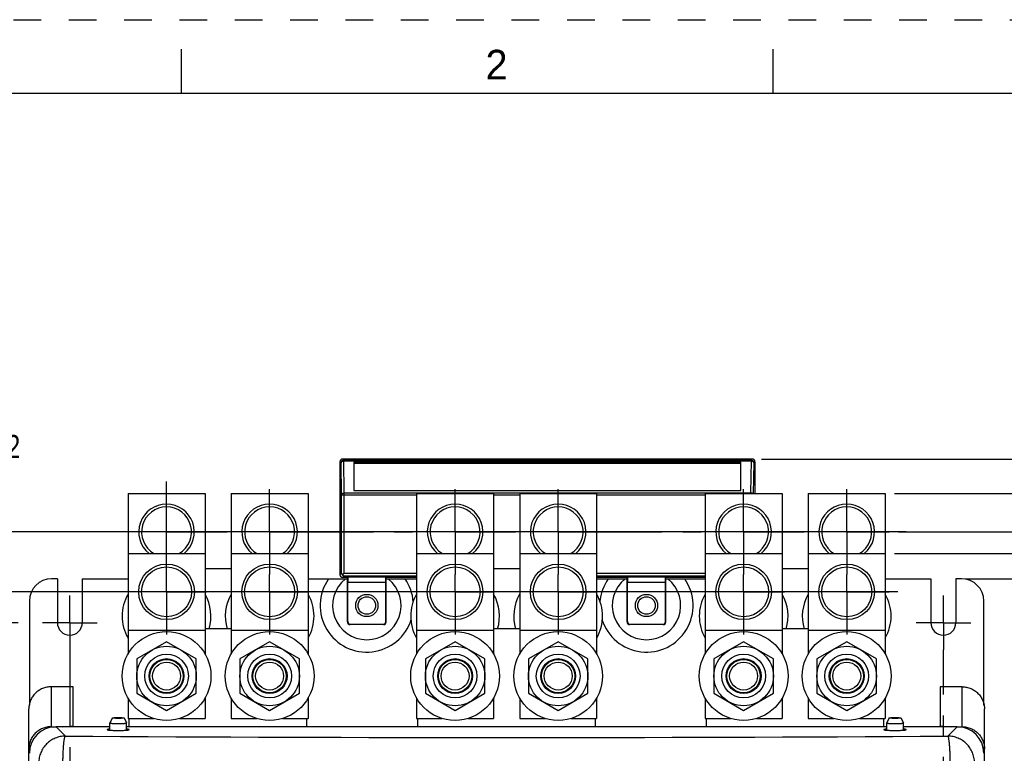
# Model space of a CAD drawing. Header units: inches. Extents: x 0 to 34, y 0 to 22.
# Tile 16 of 26: x 3.4 to 10.1, y 17 to 22. Entities that reach past the tile are written whole.
import ezdxf

# ---------------------------------------------------------------- set-up
doc = ezdxf.new("R2010")
doc.units = ezdxf.units.IN
doc.header["$LTSCALE"] = 1.87
doc.header["$MEASUREMENT"] = 0
doc.linetypes.add('CENTER', pattern=[0.6, 0.375, -0.075, 0.075, -0.075])
doc.linetypes.add('HIDDEN', pattern=[0.2, 0.1, -0.1])
doc.layers.get('0').update_dxf_attribs({"linetype": 'CONTINUOUS'})
for name, color, linetype in [('02___PRT_ALL_AXES', 7, 'CONTINUOUS'), ('AXIS_PART', 7, 'CONTINUOUS'), ('DEFAULT_1', 7, 'CENTER'), ('DEFAULT_2', 8, 'HIDDEN')]:
    doc.layers.add(name, color=color, linetype=linetype)
doc.styles.get("Standard").update_dxf_attribs({"font": 'txt', "width": 0.8})
doc.styles.add('TEXTSTYLE_2', font='txt')
doc.dimstyles.new('DIMSTYLE_1', dxfattribs={"dimtxt": 0.15625, "dimasz": 0.1875, "dimexe": 0.18, "dimexo": 0.0625, "dimgap": 0.09, "dimtad": 0, "dimtih": 1, "dimtoh": 1, "dimlfac": 1.666667, "dimzin": 4, "dimdsep": 46, "dimtxsty": 'STANDARD', "dimblk": 'CLOSED', "dimblk1": 'CLOSED', "dimblk2": 'CLOSED', "dimcen": 0.09, "dimadec": 0, "dimazin": 0, "dimtfac": 1, "dimtofl": 0, "dimtmove": 0, "dimatfit": 3, "dimldrblk": 'CLOSED', "dimfxl": 1, "dimtolj": 1, "dimtzin": 4, "dimarcsym": 0})

# ---------------------------------------------------------------- blocks, each defined once
blk = doc.blocks.new('_CLOSED')
at = {"color": 0, "linetype": 'BYBLOCK'}
for p, q in [((0, 0), (-1, 0.167)), ((-1, 0.167), (-1, -0.167)), ((-1, -0.167), (0, 0)), ((-1, 0), (0, 0))]:
    blk.add_line(p, q, dxfattribs=at)
blk = doc.blocks.new('*D5')
at = {"color": 2, "linetype": 'CONTINUOUS'}
for p, q in [((10.195, 18.5379), (10.195, 18.6629)), ((9.3466, 18.5379), (10.32, 18.5379)), ((9.7968, 18.2206), (10.32, 18.2206)), ((10.195, 18.2206), (10.195, 17.8569)), ((10.195, 17.8569), (10.3669, 17.8569))]:
    blk.add_line(p, q, dxfattribs=at)
at = {"color": 2, "linetype": 'CONTINUOUS', "xscale": 0.1875, "yscale": 0.1875, "zscale": 0.1875}
for p, rotation in [((10.195, 18.5379), 270), ((10.195, 18.2206), 90)]:
    blk.add_blockref('_CLOSED', p, dxfattribs=dict(at, rotation=rotation))
at = {"color": 2, "linetype": 'CONTINUOUS', "insert": (10.445, 17.935), "char_height": 0.15625, "width": 0.75, "attachment_point": 1, "line_spacing_factor": 0.9}
blk.add_mtext('.53\\P[13,4]', dxfattribs=at)
blk = doc.blocks.new('*D8')
at = {"color": 2, "linetype": 'CONTINUOUS'}
for p, q in [((9.3187, 18.7978), (12.8604, 18.7978)), ((12.7354, 18.7978), (12.7354, 10.9017)), ((12.7354, 2.6932), (12.7354, 10.3549)), ((9.3187, 2.6932), (12.8604, 2.6932))]:
    blk.add_line(p, q, dxfattribs=at)
at = {"color": 2, "linetype": 'CONTINUOUS', "xscale": 0.1875, "yscale": 0.1875, "zscale": 0.1875}
for p, rotation in [((12.7354, 18.7978), 90), ((12.7354, 2.6932), 270)]:
    blk.add_blockref('_CLOSED', p, dxfattribs=dict(at, rotation=rotation))
at = {"color": 2, "linetype": 'CONTINUOUS', "insert": (12.6104, 10.8236), "char_height": 0.15625, "width": 0.875, "attachment_point": 2, "line_spacing_factor": 0.9}
blk.add_mtext('26.84\\P[681,8]', dxfattribs=at)
blk = doc.blocks.new('*D11')
at = {"color": 2, "linetype": 'CONTINUOUS'}
for p, q in [((2.0826, 18.1329), (2.0826, 18.803)), ((9.3418, 18.1329), (1.9576, 18.1329)), ((3.3966, 17.9242), (1.9576, 17.9242)), ((2.0826, 17.9242), (2.0826, 17.7992))]:
    blk.add_line(p, q, dxfattribs=at)
at = {"color": 2, "linetype": 'CONTINUOUS', "xscale": 0.1875, "yscale": 0.1875, "zscale": 0.1875}
for p, rotation in [((2.0826, 18.1329), 270), ((2.0826, 17.9242), 90)]:
    blk.add_blockref('_CLOSED', p, dxfattribs=dict(at, rotation=rotation))
at = {"color": 2, "linetype": 'CONTINUOUS', "insert": (1.9576, 19.2717), "char_height": 0.15625, "width": 0.625, "attachment_point": 2, "line_spacing_factor": 0.9}
blk.add_mtext('.35\\P[8,8]', dxfattribs=at)
blk = doc.blocks.new('*D12')
at = {"color": 2, "linetype": 'CONTINUOUS'}
for p, q in [((2.8357, 18.5379), (2.8357, 19.1148)), ((2.8357, 19.1148), (3.0075, 19.1148)), ((9.3987, 18.5379), (2.7107, 18.5379)), ((3.3332, 17.9242), (2.7107, 17.9242)), ((2.8357, 17.9242), (2.8357, 17.7992))]:
    blk.add_line(p, q, dxfattribs=at)
at = {"color": 2, "linetype": 'CONTINUOUS', "xscale": 0.1875, "yscale": 0.1875, "zscale": 0.1875}
for p, rotation in [((2.8357, 18.5379), 270), ((2.8357, 17.9242), 90)]:
    blk.add_blockref('_CLOSED', p, dxfattribs=dict(at, rotation=rotation))
at = {"color": 2, "linetype": 'CONTINUOUS', "insert": (3.0857, 19.1929), "char_height": 0.15625, "width": 0.5, "attachment_point": 1, "line_spacing_factor": 0.9}
blk.add_mtext('1.02\\P[26]', dxfattribs=at)
blk = doc.blocks.new('*D13')
at = {"color": 2, "linetype": 'CONTINUOUS'}
for p, q in [((8.4207, 19.0304), (13.9556, 19.0304)), ((13.8306, 19.0304), (13.8306, 11.0181)), ((13.8306, 2.6932), (13.8306, 10.4712)), ((9.3187, 2.6932), (13.9556, 2.6932))]:
    blk.add_line(p, q, dxfattribs=at)
at = {"color": 2, "linetype": 'CONTINUOUS', "xscale": 0.1875, "yscale": 0.1875, "zscale": 0.1875}
for p, rotation in [((13.8306, 19.0304), 90), ((13.8306, 2.6932), 270)]:
    blk.add_blockref('_CLOSED', p, dxfattribs=dict(at, rotation=rotation))
at = {"color": 2, "linetype": 'CONTINUOUS', "insert": (13.7056, 10.9399), "char_height": 0.15625, "width": 0.875, "attachment_point": 2, "line_spacing_factor": 0.9}
blk.add_mtext('27.23\\P[691,6]', dxfattribs=at)
blk = doc.blocks.new('*D14')
at = {"color": 2, "linetype": 'CONTINUOUS'}
for p, q in [((9.3187, 18.3928), (11.457, 18.3928)), ((11.332, 18.3928), (11.332, 10.6992)), ((11.332, 2.6932), (11.332, 10.1524)), ((9.3187, 2.6932), (11.457, 2.6932))]:
    blk.add_line(p, q, dxfattribs=at)
at = {"color": 2, "linetype": 'CONTINUOUS', "xscale": 0.1875, "yscale": 0.1875, "zscale": 0.1875}
for p, rotation in [((11.332, 18.3928), 90), ((11.332, 2.6932), 270)]:
    blk.add_blockref('_CLOSED', p, dxfattribs=dict(at, rotation=rotation))
at = {"color": 2, "linetype": 'CONTINUOUS', "insert": (11.207, 10.6211), "char_height": 0.15625, "width": 0.875, "attachment_point": 2, "line_spacing_factor": 0.9}
blk.add_mtext('26.17\\P[664,6]', dxfattribs=at)

msp = doc.modelspace()

# ---------------------------------------------------------------- linework, layer by layer
at = {"color": 7, "linetype": 'CONTINUOUS'}
for p, q in [((4.5, 21.5), (4.5, 21.8)), ((8.5, 21.5), (8.5, 21.8)), ((33.5, 21.5), (0.5, 21.5)), ((5.5712, 19.0124), (5.5712, 18.2474)), ((5.5789, 19.0047), (5.5712, 19.0124)), ((5.5827, 18.7883), (5.5789, 19.0047)), ((5.5969, 19.0227), (5.5892, 19.0304)), ((8.3582, 19.0304), (5.5892, 19.0304)), ((5.5969, 19.0227), (5.5969, 19.0174)), ((5.5969, 19.0227), (8.3505, 19.0227)), ((5.6007, 18.8011), (5.5969, 19.0174)), ((5.5969, 19.0174), (8.3505, 19.0174)), ((5.6657, 19.0092), (5.6657, 18.817)), ((8.2817, 19.0092), (5.6657, 19.0092)), ((8.2817, 19.0007), (5.6657, 19.0007)), ((8.2817, 18.817), (8.2817, 19.0092)), ((8.3505, 19.0174), (8.3468, 18.8011)), ((8.3582, 19.0304), (8.3505, 19.0227)), ((8.3505, 19.0227), (8.3505, 19.0174)), ((8.3685, 19.0047), (8.3649, 18.7978)), ((8.3762, 19.0124), (8.3685, 19.0047)), ((8.3762, 19.0124), (8.3762, 18.7978)), ((4.1399, 18.7978), (4.1399, 17.7121)), ((4.1399, 18.7978), (4.6596, 18.7978)), ((4.6596, 18.7978), (4.6596, 17.7121)), ((4.8365, 18.7978), (4.8365, 17.7121)), ((4.8365, 18.7978), (5.3562, 18.7978)), ((5.3562, 18.7978), (5.3562, 17.7121)), ((5.5827, 18.2589), (5.5827, 18.7883)), ((5.5827, 18.7883), (6.0899, 18.7883)), ((5.6007, 18.2589), (5.6007, 18.8011)), ((5.6007, 18.8011), (8.3468, 18.8011)), ((5.6657, 18.817), (8.2817, 18.817)), ((6.0899, 18.7978), (6.0899, 17.7121)), ((6.0899, 18.7978), (6.6096, 18.7978)), ((6.6096, 18.7978), (6.6096, 17.7121)), ((6.6096, 18.7883), (6.7865, 18.7883)), ((6.7865, 18.7978), (6.7865, 17.7121)), ((6.7865, 18.7978), (7.3062, 18.7978)), ((7.3062, 18.7978), (7.3062, 17.7121)), ((7.3062, 18.7883), (8.0399, 18.7883)), ((8.0399, 18.7978), (8.0399, 17.7121)), ((8.0399, 18.7978), (8.5596, 18.7978)), ((8.3468, 18.8011), (8.3468, 18.7978)), ((8.5596, 18.7978), (8.5596, 17.7121)), ((8.7365, 18.7978), (8.7365, 17.7121)), ((8.7365, 18.7978), (9.2562, 18.7978)), ((9.2562, 18.7978), (9.2562, 17.7121)), ((4.1399, 18.3928), (4.6596, 18.3928)), ((4.8365, 18.3928), (5.3562, 18.3928)), ((6.0899, 18.3928), (6.6096, 18.3928)), ((6.7865, 18.3928), (7.3062, 18.3928)), ((8.0399, 18.3928), (8.5596, 18.3928)), ((8.7365, 18.3928), (9.2562, 18.3928)), ((5.5712, 18.2474), (5.5827, 18.2589)), ((5.5882, 18.2464), (5.6007, 18.2589)), ((5.5892, 18.2294), (5.6007, 18.2409)), ((5.6007, 18.2589), (6.0899, 18.2589)), ((5.6007, 18.2409), (6.0899, 18.2409)), ((5.6219, 18.2304), (5.6246, 18.233)), ((5.8815, 18.233), (5.6246, 18.233)), ((5.8815, 18.233), (5.8841, 18.2304)), ((7.3062, 18.2589), (8.0399, 18.2589)), ((7.3062, 18.2409), (8.0399, 18.2409)), ((7.5119, 18.2304), (7.5146, 18.233)), ((7.7715, 18.233), (7.5146, 18.233)), ((7.7715, 18.233), (7.7741, 18.2304)), ((3.6617, 18.2206), (3.623, 18.2206)), ((5.6219, 18.2294), (5.5892, 18.2294)), ((5.6219, 17.9294), (5.6219, 18.2304)), ((5.6239, 17.9314), (5.6239, 18.197)), ((5.8822, 18.197), (5.6239, 18.197)), ((5.8822, 17.9314), (5.8822, 18.197)), ((5.8841, 17.9294), (5.8841, 18.2304)), ((6.0899, 18.2294), (5.8841, 18.2294)), ((7.5119, 18.2294), (7.3062, 18.2294)), ((7.5119, 17.9294), (7.5119, 18.2304)), ((7.5139, 17.9314), (7.5139, 18.197)), ((7.7722, 18.197), (7.5139, 18.197)), ((7.7722, 17.9314), (7.7722, 18.197)), ((7.7741, 17.9294), (7.7741, 18.2304)), ((8.0399, 18.2294), (7.7741, 18.2294)), ((9.773, 18.2206), (9.7343, 18.2206)), ((3.473, 18.0706), (3.473, 17.3673)), ((9.923, 17.3673), (9.923, 18.0706)), ((5.6239, 17.9314), (5.6219, 17.9294)), ((5.6419, 17.9134), (5.6399, 17.9114)), ((5.8661, 17.9114), (5.6399, 17.9114)), ((5.6419, 17.9134), (5.8642, 17.9134)), ((5.8661, 17.9114), (5.8642, 17.9134)), ((5.8841, 17.9294), (5.8822, 17.9314)), ((7.5139, 17.9314), (7.5119, 17.9294)), ((7.5319, 17.9134), (7.5299, 17.9114)), ((7.7561, 17.9114), (7.5299, 17.9114)), ((7.5319, 17.9134), (7.7542, 17.9134)), ((7.7561, 17.9114), (7.7542, 17.9134)), ((7.7741, 17.9294), (7.7722, 17.9314)), ((4.1399, 17.8731), (4.6596, 17.8731)), ((4.8365, 17.8731), (5.3562, 17.8731)), ((6.0899, 17.8731), (6.6096, 17.8731)), ((6.7865, 17.8731), (7.3062, 17.8731)), ((8.0399, 17.8731), (8.5596, 17.8731)), ((8.7365, 17.8731), (9.2562, 17.8731)), ((4.3997, 17.7957), (4.1987, 17.6797)), ((4.6007, 17.6797), (4.3997, 17.7957)), ((5.0963, 17.7957), (4.8953, 17.6797)), ((5.2973, 17.6797), (5.0963, 17.7957)), ((6.3497, 17.7957), (6.1487, 17.6797)), ((6.5507, 17.6797), (6.3497, 17.7957)), ((7.0463, 17.7957), (6.8453, 17.6797)), ((7.2473, 17.6797), (7.0463, 17.7957)), ((8.2997, 17.7957), (8.0987, 17.6797)), ((8.5007, 17.6797), (8.2997, 17.7957)), ((8.9963, 17.7957), (8.7953, 17.6797)), ((9.1973, 17.6797), (8.9963, 17.7957)), ((4.1987, 17.6797), (4.1987, 17.4476)), ((4.6007, 17.4476), (4.6007, 17.6797)), ((4.8953, 17.6797), (4.8953, 17.4476)), ((5.2973, 17.4476), (5.2973, 17.6797)), ((6.1487, 17.6797), (6.1487, 17.4476)), ((6.5507, 17.4476), (6.5507, 17.6797)), ((6.8453, 17.6797), (6.8453, 17.4476)), ((7.2473, 17.4476), (7.2473, 17.6797)), ((8.0987, 17.6797), (8.0987, 17.4476)), ((8.5007, 17.4476), (8.5007, 17.6797)), ((8.7953, 17.6797), (8.7953, 17.4476)), ((9.1973, 17.4476), (9.1973, 17.6797)), ((4.1987, 17.4476), (4.3997, 17.3315)), ((4.3997, 17.3315), (4.6007, 17.4476)), ((4.8953, 17.4476), (5.0963, 17.3315)), ((5.0963, 17.3315), (5.2973, 17.4476)), ((6.1487, 17.4476), (6.3497, 17.3315)), ((6.3497, 17.3315), (6.5507, 17.4476)), ((6.8453, 17.4476), (7.0463, 17.3315)), ((7.0463, 17.3315), (7.2473, 17.4476)), ((8.0987, 17.4476), (8.2997, 17.3315)), ((8.2997, 17.3315), (8.5007, 17.4476)), ((8.7953, 17.4476), (8.9963, 17.3315)), ((8.9963, 17.3315), (9.1973, 17.4476)), ((4.1399, 17.4151), (4.1399, 17.2766)), ((4.6596, 17.4151), (4.6596, 17.2766)), ((4.8365, 17.4151), (4.8365, 17.2766)), ((5.3562, 17.4151), (5.3562, 17.2766)), ((6.0899, 17.4151), (6.0899, 17.2766)), ((6.6096, 17.4151), (6.6096, 17.2766)), ((6.7865, 17.4151), (6.7865, 17.2766)), ((7.3062, 17.4151), (7.3062, 17.2766)), ((8.0399, 17.4151), (8.0399, 17.2766)), ((8.5596, 17.4151), (8.5596, 17.2766)), ((8.7365, 17.4151), (8.7365, 17.2766)), ((9.2562, 17.4151), (9.2562, 17.2766)), ((4.1399, 17.2766), (4.313, 17.2766)), ((4.4865, 17.2766), (4.6596, 17.2766)), ((4.8365, 17.2766), (5.0096, 17.2766)), ((5.1831, 17.2766), (5.3562, 17.2766)), ((6.0899, 17.2766), (6.263, 17.2766)), ((6.4365, 17.2766), (6.6096, 17.2766)), ((6.7865, 17.2766), (6.9596, 17.2766)), ((7.1331, 17.2766), (7.3062, 17.2766)), ((8.0399, 17.2766), (8.213, 17.2766)), ((8.3865, 17.2766), (8.5596, 17.2766)), ((8.7365, 17.2766), (8.9096, 17.2766)), ((9.0831, 17.2766), (9.2562, 17.2766)), ((3.6188, 17.2209), (3.6188, 17.2156)), ((3.7159, 17.1577), (3.6526, 17.2209)), ((4.0169, 17.2209), (3.6526, 17.2209)), ((3.7688, 17.2209), (3.7688, 17.2262)), ((9.2669, 17.2209), (4.1291, 17.2209)), ((9.7435, 17.2209), (9.3791, 17.2209)), ((9.6272, 17.2209), (9.6272, 17.2262)), ((9.7435, 17.2209), (9.6802, 17.1577)), ((9.7772, 17.2209), (9.7772, 17.2156)), ((3.4688, 17.0713), (3.4778, 17.0713)), ((9.9272, 17.0713), (9.9183, 17.0713))]:
    msp.add_line(p, q, dxfattribs=at)
at = {"color": 3, "linetype": 'CONTINUOUS'}
for p, q in [((4.8365, 17.8822), (4.6596, 17.8822)), ((6.7865, 17.8822), (6.6096, 17.8822)), ((8.7365, 17.8822), (8.5596, 17.8822)), ((3.6188, 17.4905), (3.6188, 17.2209)), ((3.7688, 17.4905), (3.6188, 17.4905)), ((3.7688, 17.2262), (3.7688, 17.4905)), ((9.6272, 17.4905), (9.6272, 17.2262)), ((9.7772, 17.4905), (9.6272, 17.4905)), ((9.7772, 17.2209), (9.7772, 17.4905)), ((3.4688, 4.5004), (3.4688, 17.3409)), ((9.9272, 4.5004), (9.9272, 17.3409)), ((4.148, 17.2209), (4.148, 17.2766)), ((5.348, 17.2209), (5.348, 17.2766)), ((6.098, 17.2209), (6.098, 17.2766)), ((7.298, 17.2209), (7.298, 17.2766)), ((8.048, 17.2209), (8.048, 17.2766)), ((9.248, 17.2209), (9.248, 17.2766)), ((3.6188, 17.2209), (3.6526, 17.2209)), ((3.6938, 17.2209), (3.7688, 17.2262)), ((9.6272, 17.2262), (9.7022, 17.2209)), ((9.7435, 17.2209), (9.7772, 17.2209))]:
    msp.add_line(p, q, dxfattribs=at)
at = {"color": 7, "linetype": 'CONTINUOUS'}
for centre, radius in [((4.3997, 18.1329), 0.1878), ((4.3997, 18.1329), 0.1689), ((5.0963, 18.1329), 0.1878), ((5.0963, 18.1329), 0.1689), ((6.3497, 18.1329), 0.1878), ((6.3497, 18.1329), 0.1689), ((7.0463, 18.1329), 0.1878), ((7.0463, 18.1329), 0.1689), ((8.2997, 18.1329), 0.1878), ((8.2997, 18.1329), 0.1689), ((8.9963, 18.1329), 0.1878), ((8.9963, 18.1329), 0.1689), ((5.753, 18.0404), 0.075), ((5.753, 18.0404), 0.0591), ((7.643, 18.0404), 0.075), ((7.643, 18.0404), 0.0591), ((4.3997, 17.5636), 0.201), ((4.3997, 17.5636), 0.1476), ((5.0963, 17.5636), 0.201), ((5.0963, 17.5636), 0.1476), ((6.3497, 17.5636), 0.201), ((6.3497, 17.5636), 0.1476), ((7.0463, 17.5636), 0.201), ((7.0463, 17.5636), 0.1476), ((8.2997, 17.5636), 0.201), ((8.2997, 17.5636), 0.1476), ((8.9963, 17.5636), 0.201), ((8.9963, 17.5636), 0.1476), ((4.3997, 17.5636), 0.1176), ((4.3997, 17.5636), 0.1125), ((4.3997, 17.5636), 0.0945), ((5.0963, 17.5636), 0.1176), ((5.0963, 17.5636), 0.1125), ((5.0963, 17.5636), 0.0945), ((6.3497, 17.5636), 0.1176), ((6.3497, 17.5636), 0.1125), ((6.3497, 17.5636), 0.0945), ((7.0463, 17.5636), 0.1176), ((7.0463, 17.5636), 0.1125), ((7.0463, 17.5636), 0.0945), ((8.2997, 17.5636), 0.1176), ((8.2997, 17.5636), 0.1125), ((8.2997, 17.5636), 0.0945), ((8.9963, 17.5636), 0.1176), ((8.9963, 17.5636), 0.1125), ((8.9963, 17.5636), 0.0945)]:
    msp.add_circle(centre, radius, dxfattribs=at)
for centre, radius, start, end in [((5.5969, 19.0047), 0.018, 90.02389, 179.97611), ((8.3505, 19.0047), 0.018, 0.02384, 89.97616), ((4.3997, 18.5379), 0.1878, 309.12081, 230.87919), ((4.3997, 18.5379), 0.1689, 300.58208, 239.41792), ((5.0963, 18.5379), 0.1878, 309.12081, 230.87919), ((5.0963, 18.5379), 0.1689, 300.58208, 239.41792), ((6.3497, 18.5379), 0.1878, 309.12081, 230.87919), ((6.3497, 18.5379), 0.1689, 300.58208, 239.41792), ((7.0463, 18.5379), 0.1878, 309.12081, 230.87919), ((7.0463, 18.5379), 0.1689, 300.58208, 239.41792), ((8.2997, 18.5379), 0.1878, 309.12081, 230.87919), ((8.2997, 18.5379), 0.1689, 300.58208, 239.41792), ((8.9963, 18.5379), 0.1878, 309.12081, 230.87919), ((8.9963, 18.5379), 0.1689, 300.58208, 239.41792), ((3.623, 18.0706), 0.15, 90, 180), ((9.773, 18.0706), 0.15, 0, 90), ((6.698, 491.5584), 474.4101, 269.639831, 270.360169)]:
    msp.add_arc(centre, radius, start, end, dxfattribs=at)
for centre, major_axis, ratio, start_param, end_param in [((5.5892, 19.0124), (0.0127, -0.0127), 0.999695, 2.356347, 3.926839), ((8.3582, 19.0124), (0.0127, 0.0127), 0.999695, -0.785246, 0.785246), ((5.5892, 18.2474), (0.0127, 0.0127), 0.999695, -3.926839, -2.356347), ((5.6246, 18.197), (0, 0.036), 0.017455, 0.017453, 1.570796), ((5.8815, 18.197), (0, 0.036), 0.017455, -1.570796, -0.017453), ((7.5146, 18.197), (0, 0.036), 0.017455, 0.017453, 1.570796), ((7.7715, 18.197), (0, 0.036), 0.017455, -1.570796, -0.017453), ((5.6399, 17.9294), (0.0127, 0.0127), 0.999695, -3.926839, -2.356347), ((5.6419, 17.9314), (-0.0127, -0.0127), 0.999695, -0.785246, 0.785246), ((5.8642, 17.9314), (-0.0127, 0.0127), 0.999695, 2.356347, 3.926839), ((5.8661, 17.9294), (-0.0127, 0.0127), 0.999695, -3.926839, -2.356347), ((7.5299, 17.9294), (0.0127, 0.0127), 0.999695, -3.926839, -2.356347), ((7.5319, 17.9314), (-0.0127, -0.0127), 0.999695, -0.785246, 0.785246), ((7.7542, 17.9314), (-0.0127, 0.0127), 0.999695, 2.356347, 3.926839), ((7.7561, 17.9294), (-0.0127, 0.0127), 0.999695, -3.926839, -2.356347), ((3.6535, 17.0405), (0.1279, -0.1279), 0.995146, 2.358627, 3.924558), ((9.7426, 17.0405), (0.1279, 0.1279), 0.995146, -0.782965, 0.782965)]:
    msp.add_ellipse(centre, major_axis=major_axis, ratio=ratio, start_param=start_param, end_param=end_param, dxfattribs=at)
for points, knots in [([(5.5789, 19.0047), (5.579, 19.0055), (5.5792, 19.0072), (5.5803, 19.0096), (5.582, 19.0118), (5.5851, 19.0145), (5.5902, 19.0168), (5.5946, 19.0174), (5.5969, 19.0174)], [0, 0, 0, 0, 0.103207, 0.210694, 0.324842, 0.447108, 0.713707, 1, 1, 1, 1]), ([(8.3685, 19.0047), (8.3685, 19.0055), (8.3683, 19.0072), (8.3672, 19.0096), (8.3655, 19.0118), (8.3632, 19.0138), (8.3605, 19.0153), (8.3574, 19.0165), (8.354, 19.0172), (8.3517, 19.0174), (8.3505, 19.0174)], [0, 0, 0, 0, 0.103229, 0.210453, 0.324236, 0.446356, 0.576507, 0.713459, 0.85559, 1, 1, 1, 1]), ([(5.5827, 18.7883), (5.5827, 18.7892), (5.583, 18.7909), (5.5841, 18.7933), (5.5858, 18.7955), (5.5881, 18.7974), (5.5908, 18.799), (5.595, 18.8006), (5.5984, 18.8011), (5.6007, 18.8011)], [0, 0, 0, 0, 0.102931, 0.210407, 0.324637, 0.446724, 0.576825, 0.713954, 1, 1, 1, 1]), ([(8.3586, 18.7979), (8.3577, 18.7984), (8.3541, 18.8003), (8.3499, 18.801), (8.3468, 18.8011)], [0, 0, 0, 0, 0.238212, 1, 1, 1, 1]), ([(5.5827, 18.2589), (5.5828, 18.2566), (5.5837, 18.252), (5.5865, 18.248), (5.5882, 18.2464)], [0, 0, 0, 0, 0.479971, 1, 1, 1, 1]), ([(5.5882, 18.2464), (5.5891, 18.2455), (5.5905, 18.2443), (5.5926, 18.243), (5.5947, 18.242), (5.5974, 18.2411), (5.5996, 18.2409), (5.6007, 18.2409)], [0, 0, 0, 0, 0.267684, 0.395367, 0.520195, 0.762531, 1, 1, 1, 1]), ([(3.7159, 17.1577), (3.7042, 17.1576), (3.6807, 17.1552), (3.6469, 17.1448), (3.6157, 17.1281), (3.5884, 17.1056), (3.5659, 17.0782), (3.5492, 17.0471), (3.5388, 17.0133), (3.5363, 16.9898), (3.5363, 16.9781)], [0, 0, 0, 0, 0.12487, 0.249838, 0.374897, 0.499999, 0.625102, 0.750159, 0.875129, 1, 1, 1, 1]), ([(3.6997, 16.9781), (3.6995, 16.9893), (3.6998, 17.0113), (3.7011, 17.0433), (3.7027, 17.0731), (3.7043, 17.0959), (3.7058, 17.1123), (3.707, 17.1229), (3.7083, 17.1322), (3.7098, 17.1402), (3.7113, 17.1467), (3.7128, 17.1517), (3.7141, 17.155), (3.7151, 17.1568), (3.7156, 17.1574), (3.7159, 17.1577)], [0, 0, 0, 0, 0.184993, 0.364312, 0.530665, 0.678419, 0.743741, 0.802658, 0.854712, 0.899471, 0.936573, 0.965791, 0.986939, 0.994467, 1, 1, 1, 1]), ([(9.6964, 16.9781), (9.6965, 16.9893), (9.6963, 17.0113), (9.695, 17.0433), (9.6934, 17.0731), (9.6918, 17.0959), (9.6902, 17.1123), (9.689, 17.1229), (9.6877, 17.1322), (9.6863, 17.1402), (9.6848, 17.1467), (9.6833, 17.1517), (9.682, 17.155), (9.6809, 17.1568), (9.6805, 17.1574), (9.6802, 17.1577)], [0, 0, 0, 0, 0.184993, 0.364312, 0.530665, 0.678419, 0.743741, 0.802658, 0.854712, 0.899471, 0.936573, 0.965791, 0.986939, 0.994467, 1, 1, 1, 1]), ([(9.8598, 16.9781), (9.8597, 16.9898), (9.8573, 17.0133), (9.8469, 17.0471), (9.8302, 17.0782), (9.8077, 17.1056), (9.7804, 17.1281), (9.7492, 17.1448), (9.7154, 17.1552), (9.6919, 17.1576), (9.6802, 17.1577)], [0, 0, 0, 0, 0.124871, 0.249841, 0.374898, 0.500001, 0.625103, 0.750162, 0.87513, 1, 1, 1, 1])]:
    msp.add_open_spline(points, degree=3, knots=knots, dxfattribs=at)
at = {"color": 3, "linetype": 'CONTINUOUS'}
for points in [[(3.6188, 17.4905), (3.609, 17.4905), (3.5894, 17.4886), (3.5611, 17.48), (3.535, 17.4661), (3.5121, 17.4474), (3.4933, 17.4246), (3.4794, 17.3985), (3.4708, 17.3703), (3.4688, 17.3506), (3.4688, 17.3409)], [(9.7772, 17.4905), (9.787, 17.4905), (9.8067, 17.4886), (9.835, 17.48), (9.8611, 17.4661), (9.884, 17.4474), (9.9028, 17.4246), (9.9167, 17.3985), (9.9253, 17.3703), (9.9272, 17.3506), (9.9272, 17.3409)], [(3.6188, 17.2209), (3.609, 17.2209), (3.5894, 17.219), (3.5611, 17.2105), (3.535, 17.1965), (3.5121, 17.1778), (3.4933, 17.155), (3.4794, 17.1289), (3.4708, 17.1007), (3.4688, 17.0811), (3.4688, 17.0713)], [(9.7772, 17.2209), (9.787, 17.2209), (9.8067, 17.219), (9.835, 17.2105), (9.8611, 17.1965), (9.884, 17.1778), (9.9028, 17.155), (9.9167, 17.1289), (9.9253, 17.1007), (9.9272, 17.0811), (9.9272, 17.0713)]]:
    msp.add_open_spline(points, degree=3, knots=[0, 0, 0, 0, 0.125048, 0.250303, 0.375369, 0.500391, 0.625353, 0.75025, 0.87525, 1, 1, 1, 1], dxfattribs=at)
at = {"layer": '02___PRT_ALL_AXES', "color": 7, "linetype": 'CONTINUOUS'}
for p, q in [((4.017, 17.2466), (4.0169, 17.2464)), ((4.0169, 17.1979), (4.0169, 17.2464)), ((4.0335, 17.2803), (4.017, 17.2466)), ((4.1126, 17.2803), (4.1291, 17.2466)), ((4.1291, 17.2464), (4.1291, 17.2466)), ((4.1291, 17.1979), (4.1291, 17.2464)), ((9.267, 17.2466), (9.2669, 17.2464)), ((9.2669, 17.1979), (9.2669, 17.2464)), ((9.2835, 17.2803), (9.267, 17.2466)), ((9.3626, 17.2803), (9.3791, 17.2466)), ((9.3791, 17.2464), (9.3791, 17.2466)), ((9.3791, 17.1979), (9.3791, 17.2464))]:
    msp.add_line(p, q, dxfattribs=at)
for centre in [(4.3997, 17.5636), (5.0963, 17.5636), (6.3497, 17.5636), (7.0463, 17.5636), (8.2997, 17.5636), (8.9963, 17.5636)]:
    msp.add_circle(centre, 0.3, dxfattribs=at)
for centre, start, end in [((4.3997, 17.9686), 150.24897, 209.75103), ((4.3997, 17.9686), 343.2539, 29.75103), ((5.0963, 17.9686), 150.24897, 196.7461), ((5.0963, 17.9686), 330.24897, 29.75103), ((6.3497, 17.9686), 150.24897, 209.75103), ((6.3497, 17.9686), 343.2539, 29.75103), ((7.0463, 17.9686), 150.24897, 196.7461), ((7.0463, 17.9686), 330.24897, 29.75103), ((8.2997, 17.9686), 150.24897, 209.75103), ((8.2997, 17.9686), 343.2539, 29.75103), ((8.9963, 17.9686), 150.24897, 196.7461), ((8.9963, 17.9686), 330.24897, 29.75103)]:
    msp.add_arc(centre, 0.3, start, end, dxfattribs=at)
for points, knots in [([(4.0169, 17.2464), (4.0169, 17.2464), (4.017, 17.2463), (4.017, 17.2462), (4.0171, 17.2461), (4.0172, 17.246), (4.0174, 17.2459), (4.0176, 17.2459), (4.0178, 17.2458), (4.0181, 17.2456), (4.0187, 17.2455), (4.0194, 17.2453), (4.0203, 17.2451), (4.0213, 17.2449), (4.0224, 17.2447), (4.0236, 17.2446), (4.025, 17.2444), (4.027, 17.2442), (4.0298, 17.2439), (4.0335, 17.2436), (4.0376, 17.2434), (4.042, 17.2432), (4.0467, 17.243), (4.0534, 17.2428), (4.0622, 17.2426), (4.0694, 17.2425), (4.073, 17.2425)], [0, 0, 0, 0, 0.001723, 0.003641, 0.005898, 0.008585, 0.011754, 0.015437, 0.01965, 0.024406, 0.035569, 0.048956, 0.064558, 0.082354, 0.102317, 0.124407, 0.148574, 0.174765, 0.232982, 0.298516, 0.370752, 0.449007, 0.532534, 0.620541, 0.806564, 1, 1, 1, 1]), ([(4.073, 17.2774), (4.0704, 17.2774), (4.0665, 17.2774), (4.0613, 17.2775), (4.0576, 17.2776), (4.0541, 17.2778), (4.0507, 17.2779), (4.0476, 17.2781), (4.0447, 17.2782), (4.0421, 17.2785), (4.0401, 17.2786), (4.0387, 17.2788), (4.0377, 17.2789), (4.0369, 17.2791), (4.0361, 17.2792), (4.0354, 17.2793), (4.0349, 17.2794), (4.0344, 17.2796), (4.034, 17.2797), (4.0338, 17.2798), (4.0336, 17.2799), (4.0335, 17.28), (4.0335, 17.2801), (4.0334, 17.2801), (4.0334, 17.2802), (4.0335, 17.2803), (4.0335, 17.2803)], [0, 0, 0, 0, 0.197109, 0.293197, 0.386339, 0.475629, 0.560167, 0.639106, 0.711663, 0.777127, 0.834848, 0.860632, 0.884282, 0.90574, 0.924962, 0.941913, 0.956564, 0.968899, 0.978932, 0.986716, 0.989808, 0.99241, 0.994589, 0.996457, 0.998189, 1, 1, 1, 1]), ([(4.0335, 17.2803), (4.0335, 17.2803), (4.0336, 17.2804), (4.0337, 17.2805), (4.0338, 17.2806), (4.0341, 17.2807), (4.0345, 17.2808), (4.0349, 17.2809), (4.0355, 17.2811), (4.0362, 17.2812), (4.0372, 17.2814), (4.0387, 17.2816), (4.0407, 17.2818), (4.043, 17.282), (4.0456, 17.2822), (4.0485, 17.2824), (4.0515, 17.2825), (4.0548, 17.2826), (4.0595, 17.2828), (4.0656, 17.2829), (4.0705, 17.2829), (4.073, 17.2829)], [0, 0, 0, 0, 0.004329, 0.007119, 0.010384, 0.018422, 0.028547, 0.040797, 0.05518, 0.07168, 0.090269, 0.133583, 0.184771, 0.243393, 0.308923, 0.380775, 0.458294, 0.540778, 0.627465, 0.810258, 1, 1, 1, 1]), ([(4.0592, 17.2801), (4.0592, 17.2801), (4.0592, 17.2802), (4.0592, 17.2802), (4.0592, 17.2802), (4.0592, 17.2802), (4.0592, 17.2803), (4.0593, 17.2803), (4.0594, 17.2804), (4.0596, 17.2804), (4.0598, 17.2805), (4.06, 17.2805), (4.0603, 17.2806), (4.0607, 17.2806), (4.0613, 17.2807), (4.0621, 17.2808), (4.063, 17.2808), (4.064, 17.2809), (4.0651, 17.281), (4.0663, 17.281), (4.0676, 17.2811), (4.0689, 17.2811), (4.0707, 17.2811), (4.0721, 17.2811), (4.073, 17.2811)], [0, 0, 0, 0, 0.004015, 0.005774, 0.007642, 0.009813, 0.012411, 0.01915, 0.028164, 0.03954, 0.053303, 0.069454, 0.087979, 0.108839, 0.157353, 0.214549, 0.279863, 0.352621, 0.432101, 0.51745, 0.607792, 0.702214, 0.799786, 1, 1, 1, 1]), ([(4.073, 17.2792), (4.0722, 17.2792), (4.0705, 17.2792), (4.068, 17.2793), (4.066, 17.2793), (4.0646, 17.2794), (4.0636, 17.2795), (4.0627, 17.2795), (4.0619, 17.2796), (4.0612, 17.2797), (4.0605, 17.2798), (4.06, 17.2798), (4.0597, 17.2799), (4.0595, 17.28), (4.0594, 17.28), (4.0593, 17.2801), (4.0592, 17.2801), (4.0592, 17.2801)], [0, 0, 0, 0, 0.18651, 0.366562, 0.533629, 0.610493, 0.681986, 0.747472, 0.806401, 0.85825, 0.902599, 0.939095, 0.967467, 0.978584, 0.987664, 0.994757, 1, 1, 1, 1]), ([(4.073, 17.2829), (4.0756, 17.2829), (4.0805, 17.2829), (4.0866, 17.2828), (4.0913, 17.2826), (4.0946, 17.2825), (4.0976, 17.2824), (4.1005, 17.2822), (4.1031, 17.282), (4.1054, 17.2818), (4.1074, 17.2816), (4.1089, 17.2814), (4.1099, 17.2812), (4.1106, 17.2811), (4.1111, 17.2809), (4.1116, 17.2808), (4.112, 17.2807), (4.1123, 17.2806), (4.1124, 17.2805), (4.1125, 17.2804), (4.1126, 17.2803), (4.1126, 17.2803)], [0, 0, 0, 0, 0.189742, 0.372535, 0.459222, 0.541706, 0.619225, 0.691077, 0.756607, 0.815229, 0.866417, 0.909731, 0.92832, 0.94482, 0.959203, 0.971453, 0.981578, 0.989616, 0.992881, 0.995671, 1, 1, 1, 1]), ([(4.073, 17.2811), (4.074, 17.2811), (4.0754, 17.2811), (4.0772, 17.2811), (4.0785, 17.2811), (4.0798, 17.281), (4.081, 17.281), (4.0821, 17.2809), (4.0831, 17.2808), (4.084, 17.2808), (4.0848, 17.2807), (4.0854, 17.2806), (4.0858, 17.2806), (4.0861, 17.2805), (4.0863, 17.2805), (4.0865, 17.2804), (4.0866, 17.2804), (4.0868, 17.2803), (4.0868, 17.2803), (4.0869, 17.2802), (4.0869, 17.2802), (4.0869, 17.2802), (4.0869, 17.2802), (4.0869, 17.2801), (4.0869, 17.2801)], [0, 0, 0, 0, 0.200214, 0.297786, 0.392208, 0.48255, 0.567899, 0.647379, 0.720137, 0.785451, 0.842647, 0.891161, 0.912021, 0.930546, 0.946697, 0.96046, 0.971836, 0.98085, 0.987589, 0.990187, 0.992358, 0.994226, 0.995985, 1, 1, 1, 1]), ([(4.1126, 17.2803), (4.1126, 17.2803), (4.1126, 17.2802), (4.1126, 17.2801), (4.1126, 17.2801), (4.1126, 17.28), (4.1125, 17.2799), (4.1123, 17.2798), (4.1121, 17.2797), (4.1117, 17.2796), (4.1112, 17.2794), (4.1106, 17.2793), (4.11, 17.2792), (4.1092, 17.2791), (4.1084, 17.2789), (4.1074, 17.2788), (4.106, 17.2786), (4.104, 17.2785), (4.1014, 17.2782), (4.0985, 17.2781), (4.0954, 17.2779), (4.092, 17.2778), (4.0885, 17.2776), (4.0847, 17.2775), (4.0796, 17.2774), (4.0757, 17.2774), (4.073, 17.2774)], [0, 0, 0, 0, 0.001811, 0.003543, 0.005411, 0.00759, 0.010192, 0.013284, 0.021068, 0.031101, 0.043436, 0.058087, 0.075038, 0.09426, 0.115718, 0.139368, 0.165152, 0.222873, 0.288337, 0.360894, 0.439833, 0.524371, 0.613661, 0.706803, 0.802891, 1, 1, 1, 1]), ([(4.0869, 17.2801), (4.0869, 17.2801), (4.0868, 17.2801), (4.0867, 17.28), (4.0866, 17.28), (4.0864, 17.2799), (4.086, 17.2798), (4.0855, 17.2798), (4.0849, 17.2797), (4.0842, 17.2796), (4.0834, 17.2795), (4.0825, 17.2795), (4.0815, 17.2794), (4.08, 17.2793), (4.0781, 17.2793), (4.0756, 17.2792), (4.0739, 17.2792), (4.073, 17.2792)], [0, 0, 0, 0, 0.005243, 0.012336, 0.021416, 0.032533, 0.060905, 0.097401, 0.14175, 0.193599, 0.252528, 0.318014, 0.389507, 0.466371, 0.633438, 0.81349, 1, 1, 1, 1]), ([(4.073, 17.2425), (4.0767, 17.2425), (4.0838, 17.2426), (4.0927, 17.2428), (4.0994, 17.243), (4.1041, 17.2432), (4.1085, 17.2434), (4.1126, 17.2436), (4.1163, 17.2439), (4.1191, 17.2442), (4.1211, 17.2444), (4.1225, 17.2446), (4.1237, 17.2447), (4.1248, 17.2449), (4.1258, 17.2451), (4.1267, 17.2453), (4.1274, 17.2455), (4.128, 17.2456), (4.1283, 17.2458), (4.1285, 17.2459), (4.1287, 17.2459), (4.1289, 17.246), (4.129, 17.2461), (4.1291, 17.2462), (4.1291, 17.2463), (4.1291, 17.2464), (4.1291, 17.2464)], [0, 0, 0, 0, 0.193436, 0.379459, 0.467466, 0.550993, 0.629248, 0.701484, 0.767018, 0.825235, 0.851426, 0.875593, 0.897683, 0.917646, 0.935442, 0.951044, 0.964431, 0.975594, 0.98035, 0.984563, 0.988246, 0.991415, 0.994102, 0.996359, 0.998277, 1, 1, 1, 1]), ([(9.2669, 17.2464), (9.2669, 17.2464), (9.267, 17.2463), (9.267, 17.2462), (9.2671, 17.2461), (9.2672, 17.246), (9.2674, 17.2459), (9.2676, 17.2459), (9.2678, 17.2458), (9.2681, 17.2456), (9.2687, 17.2455), (9.2694, 17.2453), (9.2703, 17.2451), (9.2713, 17.2449), (9.2724, 17.2447), (9.2736, 17.2446), (9.275, 17.2444), (9.277, 17.2442), (9.2798, 17.2439), (9.2835, 17.2436), (9.2876, 17.2434), (9.292, 17.2432), (9.2967, 17.243), (9.3034, 17.2428), (9.3122, 17.2426), (9.3194, 17.2425), (9.323, 17.2425)], [0, 0, 0, 0, 0.001723, 0.003641, 0.005898, 0.008585, 0.011754, 0.015437, 0.01965, 0.024406, 0.035569, 0.048956, 0.064558, 0.082354, 0.102317, 0.124407, 0.148574, 0.174765, 0.232982, 0.298516, 0.370752, 0.449007, 0.532534, 0.620541, 0.806564, 1, 1, 1, 1]), ([(9.323, 17.2774), (9.3204, 17.2774), (9.3165, 17.2774), (9.3113, 17.2775), (9.3076, 17.2776), (9.3041, 17.2778), (9.3007, 17.2779), (9.2976, 17.2781), (9.2947, 17.2782), (9.2921, 17.2785), (9.2901, 17.2786), (9.2887, 17.2788), (9.2877, 17.2789), (9.2869, 17.2791), (9.2861, 17.2792), (9.2854, 17.2793), (9.2849, 17.2794), (9.2844, 17.2796), (9.284, 17.2797), (9.2838, 17.2798), (9.2836, 17.2799), (9.2835, 17.28), (9.2835, 17.2801), (9.2834, 17.2801), (9.2834, 17.2802), (9.2835, 17.2803), (9.2835, 17.2803)], [0, 0, 0, 0, 0.197109, 0.293197, 0.386339, 0.475629, 0.560167, 0.639106, 0.711663, 0.777127, 0.834848, 0.860632, 0.884282, 0.90574, 0.924962, 0.941913, 0.956564, 0.968899, 0.978932, 0.986716, 0.989808, 0.99241, 0.994589, 0.996457, 0.998189, 1, 1, 1, 1]), ([(9.2835, 17.2803), (9.2835, 17.2803), (9.2836, 17.2804), (9.2837, 17.2805), (9.2838, 17.2806), (9.2841, 17.2807), (9.2845, 17.2808), (9.2849, 17.2809), (9.2855, 17.2811), (9.2862, 17.2812), (9.2872, 17.2814), (9.2887, 17.2816), (9.2907, 17.2818), (9.293, 17.282), (9.2956, 17.2822), (9.2985, 17.2824), (9.3015, 17.2825), (9.3048, 17.2826), (9.3095, 17.2828), (9.3156, 17.2829), (9.3205, 17.2829), (9.323, 17.2829)], [0, 0, 0, 0, 0.004329, 0.007119, 0.010384, 0.018422, 0.028547, 0.040797, 0.05518, 0.07168, 0.090269, 0.133583, 0.184771, 0.243393, 0.308923, 0.380775, 0.458294, 0.540778, 0.627465, 0.810258, 1, 1, 1, 1]), ([(9.3092, 17.2801), (9.3092, 17.2801), (9.3092, 17.2802), (9.3092, 17.2802), (9.3092, 17.2802), (9.3092, 17.2802), (9.3092, 17.2803), (9.3093, 17.2803), (9.3094, 17.2804), (9.3096, 17.2804), (9.3098, 17.2805), (9.31, 17.2805), (9.3103, 17.2806), (9.3107, 17.2806), (9.3113, 17.2807), (9.3121, 17.2808), (9.313, 17.2808), (9.314, 17.2809), (9.3151, 17.281), (9.3163, 17.281), (9.3176, 17.2811), (9.3189, 17.2811), (9.3207, 17.2811), (9.3221, 17.2811), (9.323, 17.2811)], [0, 0, 0, 0, 0.004015, 0.005774, 0.007642, 0.009813, 0.012411, 0.01915, 0.028164, 0.03954, 0.053303, 0.069454, 0.087979, 0.108839, 0.157353, 0.214549, 0.279863, 0.352621, 0.432101, 0.51745, 0.607792, 0.702214, 0.799786, 1, 1, 1, 1]), ([(9.323, 17.2792), (9.3222, 17.2792), (9.3205, 17.2792), (9.318, 17.2793), (9.316, 17.2793), (9.3146, 17.2794), (9.3136, 17.2795), (9.3127, 17.2795), (9.3119, 17.2796), (9.3112, 17.2797), (9.3105, 17.2798), (9.31, 17.2798), (9.3097, 17.2799), (9.3095, 17.28), (9.3094, 17.28), (9.3093, 17.2801), (9.3092, 17.2801), (9.3092, 17.2801)], [0, 0, 0, 0, 0.18651, 0.366562, 0.533629, 0.610493, 0.681986, 0.747472, 0.806401, 0.85825, 0.902599, 0.939095, 0.967467, 0.978584, 0.987664, 0.994757, 1, 1, 1, 1]), ([(9.323, 17.2829), (9.3256, 17.2829), (9.3305, 17.2829), (9.3366, 17.2828), (9.3413, 17.2826), (9.3446, 17.2825), (9.3476, 17.2824), (9.3505, 17.2822), (9.3531, 17.282), (9.3554, 17.2818), (9.3574, 17.2816), (9.3589, 17.2814), (9.3599, 17.2812), (9.3606, 17.2811), (9.3611, 17.2809), (9.3616, 17.2808), (9.362, 17.2807), (9.3623, 17.2806), (9.3624, 17.2805), (9.3625, 17.2804), (9.3626, 17.2803), (9.3626, 17.2803)], [0, 0, 0, 0, 0.189742, 0.372535, 0.459222, 0.541706, 0.619225, 0.691077, 0.756607, 0.815229, 0.866417, 0.909731, 0.92832, 0.94482, 0.959203, 0.971453, 0.981578, 0.989616, 0.992881, 0.995671, 1, 1, 1, 1]), ([(9.323, 17.2811), (9.324, 17.2811), (9.3254, 17.2811), (9.3272, 17.2811), (9.3285, 17.2811), (9.3298, 17.281), (9.331, 17.281), (9.3321, 17.2809), (9.3331, 17.2808), (9.334, 17.2808), (9.3348, 17.2807), (9.3354, 17.2806), (9.3358, 17.2806), (9.3361, 17.2805), (9.3363, 17.2805), (9.3365, 17.2804), (9.3366, 17.2804), (9.3368, 17.2803), (9.3368, 17.2803), (9.3369, 17.2802), (9.3369, 17.2802), (9.3369, 17.2802), (9.3369, 17.2802), (9.3369, 17.2801), (9.3369, 17.2801)], [0, 0, 0, 0, 0.200214, 0.297786, 0.392208, 0.48255, 0.567899, 0.647379, 0.720137, 0.785451, 0.842647, 0.891161, 0.912021, 0.930546, 0.946697, 0.96046, 0.971836, 0.98085, 0.987589, 0.990187, 0.992358, 0.994226, 0.995985, 1, 1, 1, 1]), ([(9.3626, 17.2803), (9.3626, 17.2803), (9.3626, 17.2802), (9.3626, 17.2801), (9.3626, 17.2801), (9.3626, 17.28), (9.3625, 17.2799), (9.3623, 17.2798), (9.3621, 17.2797), (9.3617, 17.2796), (9.3612, 17.2794), (9.3606, 17.2793), (9.36, 17.2792), (9.3592, 17.2791), (9.3584, 17.2789), (9.3574, 17.2788), (9.356, 17.2786), (9.354, 17.2785), (9.3514, 17.2782), (9.3485, 17.2781), (9.3454, 17.2779), (9.342, 17.2778), (9.3385, 17.2776), (9.3347, 17.2775), (9.3296, 17.2774), (9.3257, 17.2774), (9.323, 17.2774)], [0, 0, 0, 0, 0.001811, 0.003543, 0.005411, 0.00759, 0.010192, 0.013284, 0.021068, 0.031101, 0.043436, 0.058087, 0.075038, 0.09426, 0.115718, 0.139368, 0.165152, 0.222873, 0.288337, 0.360894, 0.439833, 0.524371, 0.613661, 0.706803, 0.802891, 1, 1, 1, 1]), ([(9.3369, 17.2801), (9.3369, 17.2801), (9.3368, 17.2801), (9.3367, 17.28), (9.3366, 17.28), (9.3364, 17.2799), (9.336, 17.2798), (9.3355, 17.2798), (9.3349, 17.2797), (9.3342, 17.2796), (9.3334, 17.2795), (9.3325, 17.2795), (9.3315, 17.2794), (9.33, 17.2793), (9.3281, 17.2793), (9.3256, 17.2792), (9.3239, 17.2792), (9.323, 17.2792)], [0, 0, 0, 0, 0.005243, 0.012336, 0.021416, 0.032533, 0.060905, 0.097401, 0.14175, 0.193599, 0.252528, 0.318014, 0.389507, 0.466371, 0.633438, 0.81349, 1, 1, 1, 1]), ([(9.323, 17.2425), (9.3267, 17.2425), (9.3338, 17.2426), (9.3427, 17.2428), (9.3494, 17.243), (9.3541, 17.2432), (9.3585, 17.2434), (9.3626, 17.2436), (9.3663, 17.2439), (9.3691, 17.2442), (9.3711, 17.2444), (9.3725, 17.2446), (9.3737, 17.2447), (9.3748, 17.2449), (9.3758, 17.2451), (9.3767, 17.2453), (9.3774, 17.2455), (9.378, 17.2456), (9.3783, 17.2458), (9.3785, 17.2459), (9.3787, 17.2459), (9.3789, 17.246), (9.379, 17.2461), (9.3791, 17.2462), (9.3791, 17.2463), (9.3791, 17.2464), (9.3791, 17.2464)], [0, 0, 0, 0, 0.193436, 0.379459, 0.467466, 0.550993, 0.629248, 0.701484, 0.767018, 0.825235, 0.851426, 0.875593, 0.897683, 0.917646, 0.935442, 0.951044, 0.964431, 0.975594, 0.98035, 0.984563, 0.988246, 0.991415, 0.994102, 0.996359, 0.998277, 1, 1, 1, 1]), ([(4.0163, 17.2047), (4.0137, 17.2045), (4.0092, 17.204), (4.004, 17.2033), (4.0009, 17.2027), (3.9995, 17.2023), (3.9987, 17.202), (3.9983, 17.2017), (3.998, 17.2014), (3.998, 17.2013)], [0, 0, 0, 0, 0.415566, 0.724178, 0.835323, 0.917233, 0.9474, 0.970687, 1, 1, 1, 1]), ([(3.998, 17.2013), (3.998, 17.201), (3.9984, 17.2007), (3.9989, 17.2005), (3.9999, 17.2001), (4.0015, 17.1997), (4.0052, 17.199), (4.0115, 17.1982), (4.0207, 17.1975), (4.0319, 17.1968), (4.0447, 17.1964), (4.0586, 17.1961), (4.073, 17.196), (4.0875, 17.1961), (4.1014, 17.1964), (4.1142, 17.1968), (4.1254, 17.1975), (4.1346, 17.1982), (4.1409, 17.199), (4.1446, 17.1997), (4.1462, 17.2001), (4.1472, 17.2005), (4.1477, 17.2007), (4.148, 17.201), (4.148, 17.2013)], [0, 0, 0, 0, 0.004146, 0.007577, 0.012066, 0.024331, 0.041018, 0.087261, 0.14913, 0.22442, 0.310199, 0.403256, 0.5, 0.596744, 0.689801, 0.77558, 0.85087, 0.912739, 0.958982, 0.975669, 0.987934, 0.992423, 0.995854, 1, 1, 1, 1]), ([(4.148, 17.2013), (4.148, 17.2014), (4.1478, 17.2017), (4.1473, 17.202), (4.1466, 17.2023), (4.1452, 17.2027), (4.1421, 17.2033), (4.1369, 17.204), (4.1324, 17.2045), (4.1298, 17.2047)], [0, 0, 0, 0, 0.029313, 0.0526, 0.082767, 0.164677, 0.275822, 0.584434, 1, 1, 1, 1]), ([(9.2663, 17.2047), (9.2637, 17.2045), (9.2592, 17.204), (9.254, 17.2033), (9.2509, 17.2027), (9.2495, 17.2023), (9.2487, 17.202), (9.2483, 17.2017), (9.248, 17.2014), (9.248, 17.2013)], [0, 0, 0, 0, 0.415566, 0.724178, 0.835323, 0.917233, 0.9474, 0.970687, 1, 1, 1, 1]), ([(9.248, 17.2013), (9.248, 17.201), (9.2484, 17.2007), (9.2489, 17.2005), (9.2499, 17.2001), (9.2515, 17.1997), (9.2552, 17.199), (9.2615, 17.1982), (9.2707, 17.1975), (9.2819, 17.1968), (9.2947, 17.1964), (9.3086, 17.1961), (9.323, 17.196), (9.3375, 17.1961), (9.3514, 17.1964), (9.3642, 17.1968), (9.3754, 17.1975), (9.3846, 17.1982), (9.3909, 17.199), (9.3946, 17.1997), (9.3962, 17.2001), (9.3972, 17.2005), (9.3977, 17.2007), (9.398, 17.201), (9.398, 17.2013)], [0, 0, 0, 0, 0.004146, 0.007577, 0.012066, 0.024331, 0.041018, 0.087261, 0.14913, 0.22442, 0.310199, 0.403256, 0.5, 0.596744, 0.689801, 0.77558, 0.85087, 0.912739, 0.958982, 0.975669, 0.987934, 0.992423, 0.995854, 1, 1, 1, 1]), ([(9.398, 17.2013), (9.398, 17.2014), (9.3978, 17.2017), (9.3973, 17.202), (9.3966, 17.2023), (9.3952, 17.2027), (9.3921, 17.2033), (9.3869, 17.204), (9.3824, 17.2045), (9.3798, 17.2047)], [0, 0, 0, 0, 0.029313, 0.0526, 0.082767, 0.164677, 0.275822, 0.584434, 1, 1, 1, 1])]:
    msp.add_open_spline(points, degree=3, knots=knots, dxfattribs=at)
at = {"layer": 'AXIS_PART', "color": 7, "linetype": 'CONTINUOUS'}
for p, q in [((4.8365, 18.2872), (4.6596, 18.2872)), ((6.7865, 18.2872), (6.6096, 18.2872)), ((8.7365, 18.2872), (8.5596, 18.2872)), ((3.6617, 18.2206), (3.6617, 17.9242)), ((3.8303, 18.2206), (3.8303, 17.9242)), ((3.8303, 18.2206), (4.1399, 18.2206)), ((5.3562, 18.2206), (5.6219, 18.2206)), ((5.8841, 18.2206), (6.0899, 18.2206)), ((7.3062, 18.2206), (7.5119, 18.2206)), ((7.7741, 18.2206), (8.0399, 18.2206)), ((9.2562, 18.2206), (9.5657, 18.2206)), ((9.5657, 18.2206), (9.5657, 17.9242)), ((9.7343, 18.2206), (9.7343, 17.9242))]:
    msp.add_line(p, q, dxfattribs=at)
at = {"layer": 'AXIS_PART', "color": 7, "linetype": 'CENTER'}
for p, q in [((3.746, 17.9242), (3.746, 18.1085)), ((9.65, 17.9242), (9.65, 18.1085)), ((3.746, 17.9242), (3.5617, 17.9242)), ((3.746, 17.9242), (3.746, 4.0725)), ((3.746, 17.9242), (3.9303, 17.9242)), ((9.65, 17.9242), (9.4657, 17.9242)), ((9.65, 17.9242), (9.65, 17.7399)), ((9.65, 17.9242), (9.8343, 17.9242)), ((9.65, 3.9742), (9.65, 17.7399))]:
    msp.add_line(p, q, dxfattribs=at)
at = {"layer": 'AXIS_PART', "color": 7, "linetype": 'CONTINUOUS'}
for centre, radius, start, end in [((5.753, 18.0404), 0.3152, 145.13438, 342.60452), ((5.753, 18.0404), 0.2312, 128.79066, 51.20934), ((5.753, 18.0404), 0.3152, 4.60238, 34.86562), ((7.643, 18.0404), 0.3152, 145.13438, 175.39762), ((7.643, 18.0404), 0.3152, 197.39548, 34.86562), ((7.643, 18.0404), 0.2312, 128.79066, 51.20934), ((3.746, 17.9242), 0.0843, 180, 360), ((9.65, 17.9242), 0.0843, 180, 360)]:
    msp.add_arc(centre, radius, start, end, dxfattribs=at)
at = {"layer": 'DEFAULT_1', "color": 7, "linetype": 'CENTER'}
for p, q in [((4.3997, 18.1781), (4.3997, 18.8978)), ((5.0963, 18.5379), (5.0963, 18.8257)), ((6.3497, 18.5379), (6.3497, 18.8257)), ((7.0463, 18.5379), (7.0463, 18.8257)), ((8.2997, 18.5379), (8.2997, 18.8257)), ((8.9963, 18.5379), (8.9963, 18.8257)), ((4.3997, 18.5379), (4.1119, 18.5379)), ((4.3997, 18.5379), (4.8085, 18.5379)), ((5.0963, 18.5379), (4.8085, 18.5379)), ((5.0963, 18.5379), (5.0963, 18.2501)), ((5.0963, 18.5379), (6.0619, 18.5379)), ((6.3497, 18.5379), (6.0619, 18.5379)), ((6.3497, 18.5379), (6.3497, 18.2501)), ((6.3497, 18.5379), (6.7585, 18.5379)), ((7.0463, 18.5379), (6.7585, 18.5379)), ((7.0463, 18.5379), (7.0463, 18.2501)), ((7.0463, 18.5379), (8.0119, 18.5379)), ((8.2997, 18.5379), (8.0119, 18.5379)), ((8.2997, 18.5379), (8.2997, 18.2501)), ((8.2997, 18.5379), (8.7085, 18.5379)), ((8.9963, 18.5379), (8.7085, 18.5379)), ((8.9963, 18.5379), (8.9963, 18.2501)), ((8.9963, 18.5379), (9.2841, 18.5379)), ((5.0963, 18.1329), (5.0963, 18.2501)), ((6.3497, 18.1329), (6.3497, 18.2501)), ((7.0463, 18.1329), (7.0463, 18.2501)), ((8.2997, 18.1329), (8.2997, 18.2501)), ((8.9963, 18.1329), (8.9963, 18.2501)), ((4.3997, 18.1329), (4.3997, 18.1781)), ((4.3997, 18.1329), (3.4494, 18.1329)), ((4.3997, 18.1329), (4.3997, 17.8451)), ((4.3997, 18.1329), (4.6692, 18.1329)), ((5.0963, 18.1329), (4.6692, 18.1329)), ((5.0963, 18.1329), (5.0963, 17.8451)), ((5.0963, 18.1329), (5.3611, 18.1329)), ((6.3497, 18.1329), (5.3611, 18.1329)), ((6.3497, 18.1329), (6.3497, 17.8451)), ((6.3497, 18.1329), (6.6068, 18.1329)), ((7.0463, 18.1329), (6.6068, 18.1329)), ((7.0463, 18.1329), (7.0463, 17.8451)), ((7.0463, 18.1329), (7.304, 18.1329)), ((8.2997, 18.1329), (7.304, 18.1329)), ((8.2997, 18.1329), (8.2997, 17.8451)), ((8.2997, 18.1329), (8.5753, 18.1329)), ((8.9963, 18.1329), (8.5753, 18.1329)), ((8.9963, 18.1329), (8.9963, 17.8451)), ((8.9963, 18.1329), (9.2841, 18.1329))]:
    msp.add_line(p, q, dxfattribs=at)
at = {"layer": 'DEFAULT_2', "color": 8, "linetype": 'HIDDEN'}
msp.add_line((0, 22), (34, 22), dxfattribs=at)

# ---------------------------------------------------------------- texts
at = {"color": 2, "linetype": 'CONTINUOUS', "insert": (6.63, 21.7963), "char_height": 0.2, "width": 0.183333, "attachment_point": 2, "line_spacing_factor": 0.9, "style": 'TEXTSTYLE_2'}
msp.add_mtext('2', dxfattribs=at)

# ---------------------------------------------------------------- dimensions: what is measured, and where the dimension line sits
at = {"color": 2, "linetype": 'CONTINUOUS'}
for base, p1, p2, picture, middle in [((2.0826, 17.9242), (9.3418, 18.1329), (3.3966, 17.9242), '*D11', (1.9576, 19.0764)), ((2.8357, 17.9242), (9.3987, 18.5379), (3.3332, 17.9242), '*D12', (3.3357, 18.9976)), ((13.8306, 2.6932), (8.4207, 19.0304), (9.3187, 2.6932), '*D13', (13.6431, 10.7446)), ((12.7354, 2.6932), (9.3187, 18.7978), (9.3187, 2.6932), '*D8', (12.5479, 10.6283)), ((10.195, 18.2206), (9.3466, 18.5379), (9.7968, 18.2206), '*D5', (10.82, 17.7397)), ((11.332, 2.6932), (9.3187, 18.3928), (9.3187, 2.6932), '*D14', (11.1445, 10.4258))]:
    dim = msp.add_linear_dim(base=base, p1=p1, p2=p2, angle=270, dimstyle='DIMSTYLE_1', dxfattribs=at)
    dim.commit()
    dim.dimension.update_dxf_attribs({"geometry": picture, "text_midpoint": middle, "dimtype": 160})

doc.saveas('drawing.dxf')
